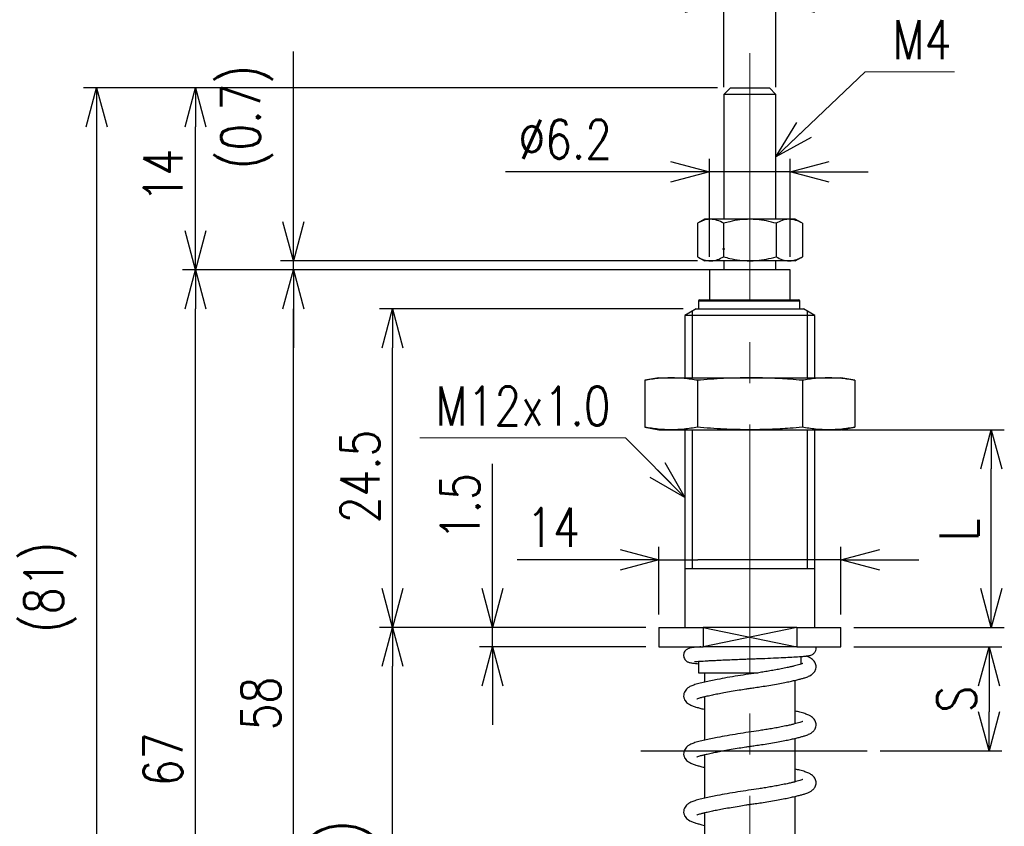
# Model space of a CAD drawing. Header units: millimetres. Extents: x 9 to 189, y 17 to 201.
# Tile 2 of 5: x 26 to 102, y 76 to 138. Entities that reach past the tile are written whole.
import ezdxf

# ---------------------------------------------------------------- set-up
doc = ezdxf.new("R2010")
doc.units = ezdxf.units.MM
doc.linetypes.add('CENTER2', pattern=[28.575, 19.05, -3.175, 3.175, -3.175])
doc.layers.get('Defpoints').update_dxf_attribs({"color": 8, "lineweight": 0})
doc.layers.add('02 Center', color=150, linetype='CENTER2', lineweight=15)
doc.styles.add('GT_Dimension', font='simplex.shx', dxfattribs={"width": 0.8, "bigfont": 'bigfont.shx'})
doc.styles.add('SLDTEXTSTYLE1', font='TXT', dxfattribs={"width": 0.7, "bigfont": 'bigfont'})
doc.styles.get("Standard").update_dxf_attribs({"font": 'ISOCP.SHX', "bigfont": 'EXTFONT.SHX'})
doc.dimstyles.new('GT_DIMSTYLE$0', dxfattribs={"dimscale": 0, "dimtxt": 3, "dimasz": 3, "dimexe": 1, "dimexo": 1, "dimgap": 1, "dimtad": 1, "dimdec": 3, "dimdsep": 46, "dimtxsty": 'GT_Dimension', "dimblk": 'OPEN30', "dimcen": -5, "dimclrd": 256, "dimclre": 256, "dimclrt": 256, "dimazin": 2, "dimtfac": 1, "dimtdec": 3, "dimtmove": 0, "dimatfit": 3, "dimldrblk": 'OPEN30', "dimfxl": 1, "dimtolj": 1, "dimtzin": 0, "dimlwd": -1, "dimlwe": -1, "dimarcsym": 0})
doc.dimstyles.new('SLDDIMSTYLE0', dxfattribs={"dimtxt": 0.18, "dimasz": 3, "dimexe": 0, "dimexo": 0.0625, "dimgap": 0, "dimtad": 0, "dimtih": 1, "dimtoh": 1, "dimdec": 0, "dimrnd": 1e-09, "dimzin": 0, "dimdsep": 46, "dimtxsty": 'STANDARD', "dimblk1": 'OPEN30', "dimblk2": 'OPEN30', "dimsah": 1, "dimcen": 0.09, "dimadec": 0, "dimazin": 0, "dimtfac": 3, "dimtdec": 0, "dimtofl": 0, "dimtmove": 0, "dimatfit": 3, "dimldrblk": 'OPEN30', "dimfxl": 1, "dimfrac": 2, "dimtolj": 1, "dimtzin": 0, "dimarcsym": 0})
doc.dimstyles.new('SLDDIMSTYLE1', dxfattribs={"dimtxt": 3, "dimasz": 3, "dimexe": 0, "dimexo": 0.0625, "dimgap": 0.75, "dimtad": 3, "dimrnd": 1e-09, "dimzin": 12, "dimdsep": 46, "dimtxsty": 'SLDTEXTSTYLE1', "dimblk1": 'OPEN30', "dimblk2": 'OPEN30', "dimsah": 1, "dimcen": 0.09, "dimadec": 0, "dimazin": 3, "dimtfac": 1, "dimtdec": 3, "dimtmove": 0, "dimatfit": 0, "dimldrblk": 'OPEN30', "dimfxl": 1, "dimfrac": 2, "dimtolj": 1, "dimtzin": 12, "dimarcsym": 0})

# ---------------------------------------------------------------- blocks, each defined once
blk = doc.blocks.new('_Open30')
at = {"color": 0, "linetype": 'ByBlock', "lineweight": -2}
for p, q in [((-1, 0.268), (0, 0)), ((0, 0), (-1, -0.268)), ((0, 0), (-1, 0))]:
    blk.add_line(p, q, dxfattribs=at)
blk = doc.blocks.new('*D7')
at = {"transparency": 16777216}
for p, q in [((46.815, 122.946), (46.815, 136.061)), ((77.934, 119.946), (45.815, 119.946)), ((46.815, 119.246), (46.815, 119.946)), ((77.465, 119.246), (45.815, 119.246)), ((46.815, 116.246), (46.815, 113.246))]:
    blk.add_line(p, q, dxfattribs=at)
at = {"layer": 'Defpoints', "color": 0, "transparency": 16777216}
for p in [(46.815, 119.946), (78.934, 119.946), (78.465, 119.246)]:
    blk.add_point(p, dxfattribs=at)
at = {"transparency": 16777216, "xscale": 3, "yscale": 3, "zscale": 3}
for p, rotation in [((46.815, 119.946), 270), ((46.815, 119.246), 90)]:
    blk.add_blockref('_Open30', p, dxfattribs=dict(at, rotation=rotation))
at = {"transparency": 16777216, "insert": (41.243, 131.004), "char_height": 3, "attachment_point": 2, "rotation": 90, "style": 'GT_Dimension'}
blk.add_mtext('\\A1;(0.7)', dxfattribs=at)
blk = doc.blocks.new('*D9')
at = {"transparency": 16777216}
for p, q in [((89.965, 90.246), (101.38, 90.246)), ((100.38, 87.246), (100.38, 85.246)), ((91.992, 82.246), (101.38, 82.246))]:
    blk.add_line(p, q, dxfattribs=at)
at = {"layer": 'Defpoints', "color": 0, "transparency": 16777216}
for p in [(88.965, 90.246), (90.992, 82.246), (100.38, 82.246)]:
    blk.add_point(p, dxfattribs=at)
at = {"transparency": 16777216, "xscale": 3, "yscale": 3, "zscale": 3}
for p, rotation in [((100.38, 90.246), 90), ((100.38, 82.246), 270)]:
    blk.add_blockref('_Open30', p, dxfattribs=dict(at, rotation=rotation))
at = {"transparency": 16777216, "insert": (96.38, 86.211), "char_height": 3, "attachment_point": 2, "rotation": 90, "style": 'GT_Dimension'}
blk.add_mtext('\\A1;S', dxfattribs=at)
blk = doc.blocks.new('*D12')
at = {"transparency": 16777216}
for p, q in [((73.965, 91.746), (53.442, 91.746)), ((54.442, 55.246), (54.442, 88.746)), ((74.965, 52.246), (53.442, 52.246))]:
    blk.add_line(p, q, dxfattribs=at)
at = {"layer": 'Defpoints', "color": 0, "transparency": 16777216}
for p in [(54.442, 91.746), (74.965, 91.746), (75.965, 52.246)]:
    blk.add_point(p, dxfattribs=at)
at = {"transparency": 16777216, "xscale": 3, "yscale": 3, "zscale": 3}
for p, rotation in [((54.442, 91.746), 90), ((54.442, 52.246), 270)]:
    blk.add_blockref('_Open30', p, dxfattribs=dict(at, rotation=rotation))
at = {"transparency": 16777216, "insert": (48.87, 71.846), "char_height": 3, "attachment_point": 2, "rotation": 90, "style": 'GT_Dimension'}
blk.add_mtext('\\A1;(39.5)', dxfattribs=at)
blk = doc.blocks.new('*D13')
at = {"transparency": 16777216}
for p, q in [((62.15, 94.746), (62.15, 104.318)), ((73.965, 91.746), (61.15, 91.746)), ((62.15, 90.246), (62.15, 91.746)), ((73.965, 90.246), (61.15, 90.246)), ((62.15, 87.246), (62.15, 84.246))]:
    blk.add_line(p, q, dxfattribs=at)
at = {"layer": 'Defpoints', "color": 0, "transparency": 16777216}
for p in [(62.15, 91.746), (74.965, 91.746), (74.965, 90.246)]:
    blk.add_point(p, dxfattribs=at)
at = {"transparency": 16777216, "xscale": 3, "yscale": 3, "zscale": 3}
for p, rotation in [((62.15, 91.746), 270), ((62.15, 90.246), 90)]:
    blk.add_blockref('_Open30', p, dxfattribs=dict(at, rotation=rotation))
at = {"transparency": 16777216, "insert": (58.15, 101.032), "char_height": 3, "attachment_point": 2, "rotation": 90, "style": 'GT_Dimension'}
blk.add_mtext('\\A1;1.5', dxfattribs=at)
blk = doc.blocks.new('*D14')
at = {"transparency": 16777216}
for p, q in [((76.831, 116.246), (53.442, 116.246)), ((54.442, 94.746), (54.442, 113.246)), ((73.965, 91.746), (53.442, 91.746))]:
    blk.add_line(p, q, dxfattribs=at)
at = {"layer": 'Defpoints', "color": 0, "transparency": 16777216}
for p in [(54.442, 116.246), (77.831, 116.246), (74.965, 91.746)]:
    blk.add_point(p, dxfattribs=at)
at = {"transparency": 16777216, "xscale": 3, "yscale": 3, "zscale": 3}
for p, rotation in [((54.442, 116.246), 90), ((54.442, 91.746), 270)]:
    blk.add_blockref('_Open30', p, dxfattribs=dict(at, rotation=rotation))
at = {"transparency": 16777216, "insert": (50.442, 103.355), "char_height": 3, "attachment_point": 2, "rotation": 90, "style": 'GT_Dimension'}
blk.add_mtext('\\A1;24.5', dxfattribs=at)
blk = doc.blocks.new('*D15')
at = {"transparency": 16777216}
for p, q in [((77.465, 119.246), (38.275, 119.246)), ((39.275, 55.246), (39.275, 116.246)), ((74.965, 52.246), (38.275, 52.246))]:
    blk.add_line(p, q, dxfattribs=at)
at = {"layer": 'Defpoints', "color": 0, "transparency": 16777216}
for p in [(39.275, 119.246), (78.465, 119.246), (75.965, 52.246)]:
    blk.add_point(p, dxfattribs=at)
at = {"transparency": 16777216, "xscale": 3, "yscale": 3, "zscale": 3}
for p, rotation in [((39.275, 119.246), 90), ((39.275, 52.246), 270)]:
    blk.add_blockref('_Open30', p, dxfattribs=dict(at, rotation=rotation))
at = {"transparency": 16777216, "insert": (35.275, 81.586), "char_height": 3, "attachment_point": 2, "rotation": 90, "style": 'GT_Dimension'}
blk.add_mtext('\\A1;67', dxfattribs=at)
blk = doc.blocks.new('*D16')
at = {"transparency": 16777216}
for p, q in [((74.965, 92.746), (74.965, 97.937)), ((88.965, 92.746), (88.965, 97.937)), ((74.965, 96.937), (64.043, 96.937)), ((71.965, 96.937), (68.965, 96.937)), ((74.965, 96.937), (77.965, 96.937)), ((85.965, 96.937), (77.965, 96.937)), ((88.965, 96.937), (85.965, 96.937)), ((91.965, 96.937), (94.965, 96.937))]:
    blk.add_line(p, q, dxfattribs=at)
at = {"layer": 'Defpoints', "color": 0, "transparency": 16777216}
for p in [(88.965, 96.937), (74.965, 91.746), (88.965, 91.746)]:
    blk.add_point(p, dxfattribs=at)
at = {"transparency": 16777216, "xscale": 3, "yscale": 3, "zscale": 3}
blk.add_blockref('_Open30', (74.965, 96.937), dxfattribs=at)
at = {"transparency": 16777216, "xscale": 3, "yscale": 3, "zscale": 3, "rotation": 180}
blk.add_blockref('_Open30', (88.965, 96.937), dxfattribs=at)
at = {"transparency": 16777216, "insert": (66.815, 100.937), "char_height": 3, "attachment_point": 2, "style": 'GT_Dimension'}
blk.add_mtext('\\A1;14', dxfattribs=at)
blk = doc.blocks.new('*D17')
at = {"transparency": 16777216}
for p, q in [((89.027, 106.946), (101.558, 106.946)), ((100.558, 94.746), (100.558, 103.946)), ((89.965, 91.746), (101.558, 91.746))]:
    blk.add_line(p, q, dxfattribs=at)
at = {"layer": 'Defpoints', "color": 0, "transparency": 16777216}
for p in [(88.027, 106.946), (100.558, 106.946), (88.965, 91.746)]:
    blk.add_point(p, dxfattribs=at)
at = {"transparency": 16777216, "xscale": 3, "yscale": 3, "zscale": 3}
for p, rotation in [((100.558, 106.946), 90), ((100.558, 91.746), 270)]:
    blk.add_blockref('_Open30', p, dxfattribs=dict(at, rotation=rotation))
at = {"transparency": 16777216, "insert": (96.558, 99.253), "char_height": 3, "attachment_point": 2, "rotation": 90, "style": 'GT_Dimension'}
blk.add_mtext('\\A1;L', dxfattribs=at)
blk = doc.blocks.new('*D18')
at = {"transparency": 16777216}
for p, q in [((79.465, 133.246), (38.275, 133.246)), ((39.275, 122.246), (39.275, 130.246)), ((77.865, 119.246), (38.275, 119.246))]:
    blk.add_line(p, q, dxfattribs=at)
at = {"layer": 'Defpoints', "color": 0, "transparency": 16777216}
for p in [(39.275, 133.246), (80.465, 133.246), (78.865, 119.246)]:
    blk.add_point(p, dxfattribs=at)
at = {"transparency": 16777216, "xscale": 3, "yscale": 3, "zscale": 3}
for p, rotation in [((39.275, 133.246), 90), ((39.275, 119.246), 270)]:
    blk.add_blockref('_Open30', p, dxfattribs=dict(at, rotation=rotation))
at = {"transparency": 16777216, "insert": (35.275, 126.503), "char_height": 3, "attachment_point": 2, "rotation": 90, "style": 'GT_Dimension'}
blk.add_mtext('\\A1;14', dxfattribs=at)
blk = doc.blocks.new('*D19')
at = {"transparency": 16777216}
for p, q in [((79.465, 133.246), (30.657, 133.246)), ((31.657, 130.246), (31.657, 55.246)), ((74.965, 52.246), (30.657, 52.246))]:
    blk.add_line(p, q, dxfattribs=at)
at = {"layer": 'Defpoints', "color": 0, "transparency": 16777216}
for p in [(80.465, 133.246), (31.657, 52.246), (75.965, 52.246)]:
    blk.add_point(p, dxfattribs=at)
at = {"transparency": 16777216, "xscale": 3, "yscale": 3, "zscale": 3}
for p, rotation in [((31.657, 133.246), 90), ((31.657, 52.246), 270)]:
    blk.add_blockref('_Open30', p, dxfattribs=dict(at, rotation=rotation))
at = {"transparency": 16777216, "insert": (26.086, 94.823), "char_height": 3, "attachment_point": 2, "rotation": 90, "style": 'GT_Dimension'}
blk.add_mtext('\\A1;(81)', dxfattribs=at)
blk = doc.blocks.new('*D20')
at = {"transparency": 16777216}
for p, q in [((82.965, 119.246), (45.815, 119.246)), ((46.815, 64.246), (46.815, 116.246)), ((80.965, 61.246), (45.815, 61.246))]:
    blk.add_line(p, q, dxfattribs=at)
at = {"layer": 'Defpoints', "color": 0, "transparency": 16777216}
for p in [(46.815, 119.246), (83.965, 119.246), (81.965, 61.246)]:
    blk.add_point(p, dxfattribs=at)
at = {"transparency": 16777216, "xscale": 3, "yscale": 3, "zscale": 3}
for p, rotation in [((46.815, 119.246), 90), ((46.815, 61.246), 270)]:
    blk.add_blockref('_Open30', p, dxfattribs=dict(at, rotation=rotation))
at = {"transparency": 16777216, "insert": (42.815, 85.885), "char_height": 3, "attachment_point": 2, "rotation": 90, "style": 'GT_Dimension'}
blk.add_mtext('\\A1;58', dxfattribs=at)
blk = doc.blocks.new('*D21')
at = {"color": 0, "lineweight": -2, "transparency": 16777216}
for p, q in [((76.965, 139.861), (73.965, 139.861)), ((79.965, 133.309), (79.965, 139.861)), ((79.965, 139.861), (83.965, 139.861)), ((83.965, 133.309), (83.965, 139.861)), ((86.965, 139.861), (89.965, 139.861))]:
    blk.add_line(p, q, dxfattribs=at)
at = {"layer": 'Defpoints', "color": 0, "transparency": 16777216}
for p in [(83.965, 139.861), (79.965, 133.246), (83.965, 133.246)]:
    blk.add_point(p, dxfattribs=at)
at = {"color": 0, "lineweight": -2, "transparency": 16777216, "xscale": 3, "yscale": 3, "zscale": 3}
blk.add_blockref('_Open30', (79.965, 139.861), dxfattribs=at)
at = {"color": 0, "lineweight": -2, "transparency": 16777216, "xscale": 3, "yscale": 3, "zscale": 3, "rotation": 180}
blk.add_blockref('_Open30', (83.965, 139.861), dxfattribs=at)
at = {"color": 0, "transparency": 16777216, "insert": (81.965, 143.611), "char_height": 3, "attachment_point": 2, "style": 'SLDTEXTSTYLE1'}
blk.add_mtext('\\A1;%%c4', dxfattribs=at)
blk = doc.blocks.new('*D31')
at = {"transparency": 16777216}
for p, q in [((78.865, 120.246), (78.865, 127.798)), ((85.065, 120.246), (85.065, 127.798)), ((75.865, 126.798), (63.149, 126.798)), ((85.065, 126.798), (78.865, 126.798)), ((88.065, 126.798), (91.065, 126.798))]:
    blk.add_line(p, q, dxfattribs=at)
at = {"layer": 'Defpoints', "color": 0, "transparency": 16777216}
for p in [(85.065, 126.798), (78.865, 119.246), (85.065, 119.246)]:
    blk.add_point(p, dxfattribs=at)
at = {"transparency": 16777216, "xscale": 3, "yscale": 3, "zscale": 3}
blk.add_blockref('_Open30', (78.865, 126.798), dxfattribs=at)
at = {"transparency": 16777216, "xscale": 3, "yscale": 3, "zscale": 3, "rotation": 180}
blk.add_blockref('_Open30', (85.065, 126.798), dxfattribs=at)
at = {"transparency": 16777216, "insert": (67.749, 129.298), "char_height": 3, "attachment_point": 5, "style": 'GT_Dimension'}
blk.add_mtext('\\A1;%%c6.2', dxfattribs=at)

msp = doc.modelspace()

# ---------------------------------------------------------------- linework, layer by layer
at = {"color": 0, "linetype": 'Continuous', "lineweight": 0}
for p, q in [((97.7158, 134.4981), (90.8519, 134.4981)), ((56.5471, 106.3259), (72.3791, 106.3259))]:
    msp.add_line(p, q, dxfattribs=at)
for p, q in [((80.4649, 133.2464), (79.9649, 132.7464)), ((79.9649, 132.7464), (79.9649, 123.1464)), ((83.9649, 132.7464), (79.9649, 132.7464)), ((80.4649, 133.2464), (83.4649, 133.2464)), ((83.9649, 132.7464), (83.4649, 133.2464)), ((83.9649, 123.1464), (83.9649, 132.7464)), ((78.4649, 123.1464), (77.9234, 122.8338)), ((77.9234, 122.8338), (77.9234, 120.259)), ((78.9338, 123.1464), (78.4649, 123.1464)), ((81.9649, 123.1464), (78.9338, 123.1464)), ((79.9441, 122.8338), (79.9441, 120.259)), ((84.996, 123.1464), (81.9649, 123.1464)), ((83.9856, 122.8338), (83.9856, 120.259)), ((85.4649, 123.1464), (84.996, 123.1464)), ((86.0063, 122.8338), (85.4649, 123.1464)), ((86.0063, 122.8338), (86.0063, 120.259)), ((80.0342, 120.8464), (79.8484, 120.8464)), ((77.9234, 120.259), (78.4649, 119.9464)), ((78.9338, 119.9464), (78.4649, 119.9464)), ((81.9649, 119.9464), (78.9338, 119.9464)), ((79.9649, 119.9464), (79.9649, 119.2464)), ((84.996, 119.9464), (81.9649, 119.9464)), ((83.9649, 119.2464), (83.9649, 119.9464)), ((85.4649, 119.9464), (84.996, 119.9464)), ((85.4649, 119.9464), (86.0063, 120.259)), ((78.8649, 119.2464), (78.8649, 116.9464)), ((85.0649, 119.2464), (78.8649, 119.2464)), ((85.0649, 116.9464), (85.0649, 119.2464)), ((78.0149, 116.8464), (78.0149, 116.2464)), ((85.8215, 116.8464), (78.0149, 116.8464)), ((78.1149, 116.9464), (85.7239, 116.9464)), ((85.8215, 116.2464), (85.8215, 116.8464)), ((85.8215, 116.8464), (85.8239, 116.8464)), ((85.8239, 116.2464), (85.8239, 116.8464)), ((77.8309, 116.2464), (76.9649, 115.7464)), ((77.5194, 116.0665), (77.5194, 110.9464)), ((77.8309, 116.2464), (81.9649, 116.2464)), ((81.9649, 116.2464), (86.0988, 116.2464)), ((86.9649, 115.7464), (86.0988, 116.2464)), ((86.4104, 110.9464), (86.4104, 116.0665)), ((76.9649, 115.7464), (76.9649, 110.9464)), ((81.9649, 115.7464), (76.9649, 115.7464)), ((86.9649, 115.7464), (81.9649, 115.7464)), ((86.9649, 110.9464), (86.9649, 115.7464)), ((74.9649, 110.9464), (73.882, 110.7555)), ((73.882, 110.7555), (73.882, 107.1374)), ((74.9649, 110.9464), (75.9027, 110.9464)), ((75.9027, 110.9464), (81.9649, 110.9464)), ((77.9234, 110.7555), (77.9234, 107.1374)), ((81.9649, 110.9464), (88.027, 110.9464)), ((86.0063, 110.7555), (86.0063, 107.1374)), ((88.027, 110.9464), (88.9649, 110.9464)), ((90.0478, 110.7555), (88.9649, 110.9464)), ((90.0478, 110.7555), (90.0478, 107.1374)), ((73.882, 107.1374), (74.9649, 106.9464)), ((74.9649, 106.9464), (75.9027, 106.9464)), ((75.9027, 106.9464), (81.9649, 106.9464)), ((76.9649, 106.9464), (76.9649, 91.7464)), ((77.5194, 106.9464), (77.5194, 96.2464)), ((81.9649, 106.9464), (88.027, 106.9464)), ((86.4104, 96.2464), (86.4104, 106.9464)), ((86.9649, 91.7464), (86.9649, 106.9464)), ((88.027, 106.9464), (88.9649, 106.9464)), ((88.9649, 106.9464), (90.0478, 107.1374)), ((86.9221, 96.2464), (76.9649, 96.2464)), ((86.9649, 96.2464), (86.9221, 96.2464)), ((74.9649, 91.7464), (74.9649, 90.2464)), ((74.9649, 91.7464), (78.3593, 91.7464)), ((78.3593, 91.7464), (78.3593, 90.2464)), ((85.5704, 91.7464), (78.3593, 91.7464)), ((85.5704, 91.7464), (78.3593, 90.2464)), ((78.3593, 91.7464), (85.5704, 90.2464)), ((85.5704, 91.7464), (85.5704, 90.2464)), ((85.5704, 91.7464), (88.9649, 91.7464)), ((88.9649, 90.2464), (88.9649, 91.7464)), ((74.9649, 90.2464), (78.3593, 90.2464)), ((78.0149, 90.2464), (78.0149, 90.2341)), ((85.5704, 90.2464), (78.3593, 90.2464)), ((85.5704, 90.2464), (88.9649, 90.2464)), ((85.9149, 88.9236), (85.9149, 89.5024)), ((78.0149, 89.1324), (78.0149, 88.2464)), ((78.0149, 88.2464), (82.5884, 88.2464)), ((78.4649, 88.2464), (78.4649, 87.5317)), ((85.4649, 84.3279), (85.4649, 87.6746)), ((78.4649, 86.4137), (78.4649, 83.0659)), ((85.4649, 79.8621), (85.4649, 83.2088)), ((78.4649, 81.9479), (78.4649, 78.6)), ((85.4649, 75.3962), (85.4649, 78.743)), ((78.4649, 77.4821), (78.4649, 74.1342))]:
    msp.add_line(p, q)
at = {"color": 1}
msp.add_line((73.5727, 82.2464), (90.9925, 82.2464), dxfattribs=at)
for centre, radius, start, end in [((78.1149, 116.8464), 0.1, 90, 180), ((85.7239, 116.8464), 0.1, 0, 90), ((85.7227, 116.8476), 0.0988, 359.322522, 89.306798)]:
    msp.add_arc(centre, radius, start, end)
for points, knots in [([(78.9338, 123.1464), (78.9098, 123.146), (78.7285, 123.1432), (78.3865, 123.0749), (78.0787, 122.9147), (77.9234, 122.8338)], [0, 0, 0, 0, 0.0700364, 0.5307567, 1, 1, 1, 1]), ([(79.9441, 122.8338), (79.7801, 122.9212), (79.4489, 123.0975), (79.1065, 123.13), (78.9338, 123.1464)], [0, 0, 0, 0, 0.4954583, 1, 1, 1, 1]), ([(81.9649, 123.1464), (81.7073, 123.1366), (81.1886, 123.1169), (80.5145, 122.9892), (80.1034, 122.8772), (79.9441, 122.8338)], [0, 0, 0, 0, 0.3765858, 0.7584843, 1, 1, 1, 1]), ([(83.9856, 122.8338), (83.7408, 122.8987), (83.2489, 123.0292), (82.5703, 123.1304), (82.1398, 123.1418), (81.9649, 123.1464)], [0, 0, 0, 0, 0.3704008, 0.7440749, 1, 1, 1, 1]), ([(84.996, 123.1464), (84.972, 123.146), (84.7907, 123.1432), (84.4487, 123.0749), (84.1409, 122.9147), (83.9856, 122.8338)], [0, 0, 0, 0, 0.0700364, 0.5307566, 1, 1, 1, 1]), ([(86.0063, 122.8338), (85.8422, 122.9212), (85.5111, 123.0975), (85.1687, 123.13), (84.996, 123.1464)], [0, 0, 0, 0, 0.4954582, 1, 1, 1, 1]), ([(77.9234, 120.259), (78.0875, 120.1716), (78.4187, 119.9953), (78.761, 119.9628), (78.9338, 119.9464)], [0, 0, 0, 0, 0.4954582, 1, 1, 1, 1]), ([(78.9338, 119.9464), (78.9577, 119.9468), (79.1391, 119.9496), (79.481, 120.0179), (79.7888, 120.1781), (79.9441, 120.259)], [0, 0, 0, 0, 0.0700364, 0.5307566, 1, 1, 1, 1]), ([(79.9441, 120.259), (80.1034, 120.2156), (80.5112, 120.1045), (81.1852, 119.9765), (81.7039, 119.9565), (81.9649, 119.9464)], [0, 0, 0, 0, 0.2415162, 0.6183953, 1, 1, 1, 1]), ([(81.9649, 119.9464), (82.1398, 119.951), (82.5678, 119.9624), (83.2465, 120.0632), (83.7384, 120.1935), (83.9856, 120.259)], [0, 0, 0, 0, 0.2559247, 0.6260194, 1, 1, 1, 1]), ([(83.9856, 120.259), (84.1497, 120.1716), (84.4809, 119.9953), (84.8232, 119.9628), (84.996, 119.9464)], [0, 0, 0, 0, 0.4954583, 1, 1, 1, 1]), ([(84.996, 119.9464), (85.0199, 119.9467), (85.0962, 119.9478), (85.2248, 119.9611), (85.3554, 119.9871), (85.5113, 120.0296), (85.6677, 120.087), (85.8497, 120.1716), (85.9541, 120.2299), (86.0063, 120.259)], [0, 0, 0, 0, 0.0699968, 0.2231033, 0.3765992, 0.4536943, 0.6830724, 0.8414322, 1, 1, 1, 1]), ([(75.9027, 110.9464), (75.5657, 110.9371), (74.8911, 110.9184), (74.2186, 110.8098), (73.882, 110.7555)], [0, 0, 0, 0, 0.4994745, 1, 1, 1, 1]), ([(77.9234, 110.7555), (77.5875, 110.8097), (76.915, 110.9184), (76.2403, 110.937), (75.9027, 110.9464)], [0, 0, 0, 0, 0.4995468, 1, 1, 1, 1]), ([(81.9649, 110.9464), (81.2909, 110.9371), (79.9417, 110.9184), (78.5966, 110.8098), (77.9234, 110.7555)], [0, 0, 0, 0, 0.4994745, 1, 1, 1, 1]), ([(86.0063, 110.7555), (85.6903, 110.7818), (84.8604, 110.8508), (83.5131, 110.9284), (82.4812, 110.9404), (81.9649, 110.9464)], [0, 0, 0, 0, 0.2350783, 0.6173061, 1, 1, 1, 1]), ([(88.027, 110.9464), (87.6901, 110.9371), (87.0154, 110.9184), (86.3429, 110.8098), (86.0063, 110.7555)], [0, 0, 0, 0, 0.4994745, 1, 1, 1, 1]), ([(90.0478, 110.7555), (89.7118, 110.8097), (89.0393, 110.9184), (88.3647, 110.937), (88.027, 110.9464)], [0, 0, 0, 0, 0.4995469, 1, 1, 1, 1]), ([(75.9027, 106.9464), (75.5657, 106.9557), (74.8911, 106.9744), (74.2186, 107.083), (73.882, 107.1374)], [0, 0, 0, 0, 0.4994745, 1, 1, 1, 1]), ([(77.9234, 107.1374), (77.5875, 107.0831), (76.915, 106.9745), (76.2403, 106.9558), (75.9027, 106.9464)], [0, 0, 0, 0, 0.4995468, 1, 1, 1, 1]), ([(81.9649, 106.9464), (81.2909, 106.9557), (79.9417, 106.9744), (78.5966, 107.083), (77.9234, 107.1374)], [0, 0, 0, 0, 0.4994745, 1, 1, 1, 1]), ([(86.0063, 107.1374), (85.6903, 107.1111), (84.8604, 107.042), (83.5131, 106.9644), (82.4812, 106.9524), (81.9649, 106.9464)], [0, 0, 0, 0, 0.2350783, 0.6173061, 1, 1, 1, 1]), ([(88.027, 106.9464), (87.6901, 106.9557), (87.0154, 106.9744), (86.3429, 107.083), (86.0063, 107.1374)], [0, 0, 0, 0, 0.4994745, 1, 1, 1, 1]), ([(90.0478, 107.1374), (89.7118, 107.0831), (89.0393, 106.9745), (88.3647, 106.9558), (88.027, 106.9464)], [0, 0, 0, 0, 0.4995469, 1, 1, 1, 1]), ([(78.1941, 90.2462), (78.1635, 90.2444), (78.0458, 90.2373), (77.8689, 90.224), (77.6571, 90.2043), (77.4697, 90.1795), (77.3204, 90.1491), (77.2178, 90.1153), (77.1215, 90.0648), (77.0081, 89.9744), (76.9156, 89.8444), (76.8691, 89.6959), (76.8612, 89.5548), (76.8863, 89.4124), (76.9478, 89.2872), (77.0319, 89.1878), (77.1174, 89.1196), (77.2103, 89.0692), (77.2916, 89.0413), (77.407, 89.0141), (77.5677, 88.9895), (77.7635, 88.9688), (77.934, 88.9562), (78.0149, 88.9502)], [0, 0, 0, 0, 0.0249737, 0.0961395, 0.1698529, 0.2461349, 0.3250245, 0.3922842, 0.4213754, 0.4431615, 0.4805347, 0.509686, 0.5295207, 0.5538623, 0.5874647, 0.6070169, 0.6279502, 0.6525565, 0.707576, 0.7725162, 0.8405873, 0.9243825, 1, 1, 1, 1]), ([(77.706, 89.1126), (77.7071, 89.1098), (77.7097, 89.1027), (77.8135, 89.1161), (78.0603, 89.1371), (78.4073, 89.1586), (78.8392, 89.1825), (79.2187, 89.2021), (79.6446, 89.2227), (80.1509, 89.2458), (80.7051, 89.2696), (81.2615, 89.292), (81.7329, 89.31), (82.164, 89.3257), (82.6217, 89.3417), (83.2482, 89.3656), (83.9835, 89.3964), (84.7343, 89.432), (85.3818, 89.4669), (85.8686, 89.4982), (86.2048, 89.5239), (86.4654, 89.5521), (86.677, 89.6018), (86.8236, 89.6814), (86.9091, 89.7521), (86.9824, 89.8421), (87.0521, 89.99), (87.0779, 90.1345), (87.0551, 90.2254), (87.0499, 90.2461)], [0, 0, 0, 0, 0.02169065, 0.05479683, 0.08835869, 0.15585011, 0.19127316, 0.22788282, 0.26547938, 0.30382717, 0.35244996, 0.39379051, 0.42777639, 0.4556411, 0.48775698, 0.52781986, 0.59457624, 0.65750472, 0.71861055, 0.78384898, 0.8291914, 0.87547249, 0.92281903, 0.94070862, 0.9558045, 0.96805671, 0.97817244, 0.99504264, 1, 1, 1, 1]), ([(77.8889, 86.2382), (77.8878, 86.2363), (77.882, 86.2261), (77.9513, 86.2659), (78.1148, 86.3231), (78.3529, 86.3885), (78.6826, 86.467), (79.069, 86.5519), (79.5082, 86.6409), (79.983, 86.7312), (80.5278, 86.8283), (81.0967, 86.9231), (81.5893, 87.0002), (82.0071, 87.063), (82.4099, 87.12), (82.8887, 87.1907), (83.4397, 87.2783), (84.0064, 87.3757), (84.5283, 87.4732), (84.9664, 87.5618), (85.3524, 87.6463), (85.682, 87.725), (85.9668, 87.8005), (86.1815, 87.8636), (86.3531, 87.9221), (86.5001, 87.9821), (86.6943, 88.0825), (86.8927, 88.2452), (87.0184, 88.4456), (87.0653, 88.6223), (87.0658, 88.8002), (87.0302, 88.9415), (86.9599, 89.0829), (86.8505, 89.2211), (86.6914, 89.3504), (86.5134, 89.4528), (86.3613, 89.51), (86.2914, 89.5362)], [0, 0, 0, 0, 0.0069693, 0.0370509, 0.0666689, 0.0990659, 0.1331623, 0.1728665, 0.2052392, 0.2396199, 0.2789734, 0.3190729, 0.352612, 0.3741529, 0.3990856, 0.429583, 0.4663101, 0.50744, 0.5457727, 0.5802861, 0.6107431, 0.6448933, 0.6739729, 0.7014076, 0.7212308, 0.7413059, 0.7667222, 0.7994011, 0.8288424, 0.8501428, 0.8643295, 0.8834795, 0.9001639, 0.9196864, 0.9435251, 0.9740699, 1, 1, 1, 1]), ([(86.0329, 88.9576), (86.0342, 88.9605), (86.0393, 88.9731), (85.971, 88.9388), (85.8191, 88.8918), (85.6212, 88.834), (85.3973, 88.7752), (85.1402, 88.7127), (84.8047, 88.6376), (84.4088, 88.5561), (83.9625, 88.4717), (83.5234, 88.3945), (83.089, 88.323), (82.5389, 88.2379), (81.8498, 88.1414), (81.0234, 88.0125), (80.2092, 87.8757), (79.5206, 87.7498), (78.9469, 87.6367), (78.4666, 87.5338), (78.0162, 87.4291), (77.6458, 87.3174), (77.3638, 87.1949), (77.17, 87.0711), (77.0254, 86.9325), (76.9152, 86.7631), (76.8563, 86.553), (76.8692, 86.3292), (76.9637, 86.1125), (77.098, 85.9594), (77.2498, 85.8442), (77.4314, 85.7465), (77.6678, 85.6547), (77.9516, 85.5708), (78.2253, 85.4979), (78.401, 85.4563), (78.4649, 85.4412)], [0, 0, 0, 0, 0.0084303, 0.0351834, 0.0623964, 0.0880695, 0.1104524, 0.1345937, 0.1597618, 0.1930635, 0.2224151, 0.2508356, 0.2775903, 0.3025942, 0.3495786, 0.3979595, 0.4475275, 0.4974585, 0.5324835, 0.5702468, 0.6103472, 0.6528142, 0.6902417, 0.7209036, 0.7409228, 0.760054, 0.7797848, 0.8006745, 0.8219841, 0.8429849, 0.8647047, 0.8909894, 0.922129, 0.9554499, 0.9837974, 1, 1, 1, 1]), ([(77.8889, 81.7724), (77.8878, 81.7705), (77.882, 81.7603), (77.9513, 81.8001), (78.1148, 81.8573), (78.3529, 81.9226), (78.6826, 82.0012), (79.069, 82.0861), (79.5082, 82.1751), (79.983, 82.2654), (80.5278, 82.3624), (81.0967, 82.4572), (81.5893, 82.5344), (82.0071, 82.5971), (82.4099, 82.6542), (82.8887, 82.7248), (83.4397, 82.8125), (84.0064, 82.9099), (84.5283, 83.0073), (84.9664, 83.096), (85.3524, 83.1805), (85.682, 83.2592), (85.9668, 83.3347), (86.1815, 83.3978), (86.3531, 83.4563), (86.5001, 83.5163), (86.6943, 83.6167), (86.8927, 83.7793), (87.0184, 83.9798), (87.0653, 84.1565), (87.0658, 84.3344), (87.0302, 84.4757), (86.9599, 84.6171), (86.8504, 84.7552), (86.692, 84.8848), (86.4858, 84.9995), (86.1991, 85.1136), (85.8475, 85.2127), (85.5831, 85.2717), (85.4649, 85.2981)], [0, 0, 0, 0, 0.0064072, 0.0340625, 0.0612917, 0.0910758, 0.1224222, 0.158924, 0.1886857, 0.2202935, 0.2564729, 0.2933382, 0.3241723, 0.3439758, 0.3668976, 0.3949352, 0.4287001, 0.4665127, 0.5017537, 0.5334835, 0.5614839, 0.5928797, 0.619614, 0.6448359, 0.6630603, 0.6815162, 0.7048826, 0.7349258, 0.7619926, 0.781575, 0.7946174, 0.8122229, 0.8275616, 0.8455096, 0.8674256, 0.8955068, 0.9294074, 0.9684437, 1, 1, 1, 1]), ([(86.0329, 84.4917), (86.0342, 84.4947), (86.0393, 84.5072), (85.971, 84.4729), (85.8191, 84.426), (85.6212, 84.3681), (85.3973, 84.3094), (85.1402, 84.2469), (84.8047, 84.1717), (84.4088, 84.0903), (83.9625, 84.0059), (83.5234, 83.9286), (83.089, 83.8572), (82.5389, 83.7721), (81.8498, 83.6756), (81.0234, 83.5466), (80.2092, 83.4099), (79.5206, 83.284), (78.9469, 83.1709), (78.4666, 83.068), (78.0162, 82.9633), (77.6458, 82.8516), (77.3638, 82.729), (77.17, 82.6053), (77.0254, 82.4666), (76.9152, 82.2973), (76.8563, 82.0872), (76.8692, 81.8633), (76.9637, 81.6467), (77.098, 81.4935), (77.2498, 81.3784), (77.4314, 81.2806), (77.6678, 81.1888), (77.9516, 81.105), (78.2253, 81.032), (78.401, 80.9905), (78.4649, 80.9754)], [0, 0, 0, 0, 0.0084303, 0.0351834, 0.0623964, 0.0880695, 0.1104524, 0.1345937, 0.1597618, 0.1930635, 0.2224151, 0.2508356, 0.2775903, 0.3025942, 0.3495786, 0.3979595, 0.4475275, 0.4974585, 0.5324835, 0.5702468, 0.6103472, 0.6528142, 0.6902418, 0.7209036, 0.7409227, 0.760054, 0.7797848, 0.8006745, 0.8219841, 0.8429849, 0.8647047, 0.8909894, 0.922129, 0.95545, 0.9837974, 1, 1, 1, 1]), ([(77.8889, 77.3066), (77.8878, 77.3046), (77.882, 77.2945), (77.9513, 77.3343), (78.1148, 77.3914), (78.3529, 77.4568), (78.6826, 77.5353), (79.069, 77.6202), (79.5082, 77.7092), (79.983, 77.7995), (80.5278, 77.8966), (81.0967, 77.9914), (81.5893, 78.0686), (82.0071, 78.1313), (82.4099, 78.1884), (82.8887, 78.259), (83.4397, 78.3466), (84.0064, 78.444), (84.5283, 78.5415), (84.9664, 78.6301), (85.3524, 78.7146), (85.682, 78.7934), (85.9668, 78.8689), (86.1815, 78.932), (86.3531, 78.9905), (86.5001, 79.0505), (86.6943, 79.1508), (86.8927, 79.3135), (87.0184, 79.514), (87.0653, 79.6907), (87.0658, 79.8686), (87.0302, 80.0098), (86.9599, 80.1512), (86.8504, 80.2894), (86.692, 80.419), (86.4858, 80.5337), (86.1991, 80.6477), (85.8475, 80.7469), (85.5831, 80.8059), (85.4649, 80.8323)], [0, 0, 0, 0, 0.0064072, 0.0340625, 0.0612917, 0.0910758, 0.1224222, 0.158924, 0.1886857, 0.2202935, 0.2564729, 0.2933382, 0.3241723, 0.3439758, 0.3668976, 0.3949352, 0.4287001, 0.4665127, 0.5017537, 0.5334835, 0.5614839, 0.5928797, 0.619614, 0.6448359, 0.6630603, 0.6815162, 0.7048826, 0.7349258, 0.7619926, 0.781575, 0.7946174, 0.812223, 0.8275616, 0.8455096, 0.8674256, 0.8955068, 0.9294074, 0.9684437, 1, 1, 1, 1]), ([(86.0329, 80.0259), (86.0342, 80.0289), (86.0393, 80.0414), (85.971, 80.0071), (85.8191, 79.9602), (85.6212, 79.9023), (85.3973, 79.8436), (85.1402, 79.7811), (84.8047, 79.7059), (84.4088, 79.6245), (83.9625, 79.5401), (83.5234, 79.4628), (83.089, 79.3914), (82.5389, 79.3062), (81.8498, 79.2097), (81.0234, 79.0808), (80.2092, 78.9441), (79.5206, 78.8181), (78.9469, 78.705), (78.4666, 78.6021), (78.0162, 78.4975), (77.6458, 78.3857), (77.3638, 78.2632), (77.17, 78.1395), (77.0254, 78.0008), (76.9152, 77.8314), (76.8563, 77.6213), (76.8692, 77.3975), (76.9637, 77.1808), (77.098, 77.0277), (77.2498, 76.9125), (77.4314, 76.8148), (77.6678, 76.723), (77.9516, 76.6392), (78.2253, 76.5662), (78.401, 76.5246), (78.4649, 76.5095)], [0, 0, 0, 0, 0.0084303, 0.0351834, 0.0623964, 0.0880695, 0.1104524, 0.1345937, 0.1597618, 0.1930635, 0.2224151, 0.2508356, 0.2775903, 0.3025942, 0.3495786, 0.3979595, 0.4475275, 0.4974585, 0.5324835, 0.5702468, 0.6103472, 0.6528142, 0.6902418, 0.7209036, 0.7409227, 0.760054, 0.7797848, 0.8006745, 0.8219841, 0.8429849, 0.8647047, 0.8909894, 0.922129, 0.95545, 0.9837974, 1, 1, 1, 1])]:
    msp.add_open_spline(points, degree=3, knots=knots)
at = {"layer": '02 Center'}
msp.add_line((81.9649, 135.9248), (81.9649, 50.2464), dxfattribs=at)

# ---------------------------------------------------------------- texts
at = {"color": 0, "linetype": 'Continuous', "lineweight": 0, "insert": (92.9545, 138.4674), "char_height": 3, "attachment_point": 1, "style": 'GT_Dimension'}
msp.add_mtext('M4', dxfattribs=at)
at = {"insert": (57.7621, 110.2767), "char_height": 3, "attachment_point": 1, "style": 'GT_Dimension'}
msp.add_mtext('M12x1.0', dxfattribs=at)

# ---------------------------------------------------------------- dimensions: what is measured, and where the dimension line sits
dim = msp.add_linear_dim(base=(83.9649, 139.8606), p1=(79.9649, 133.2464), p2=(83.9649, 133.2464), text='%%c<>', dimstyle='SLDDIMSTYLE1')
dim.commit()
dim.dimension.update_dxf_attribs({"geometry": '*D21', "text_midpoint": (81.9649, 139.8606), "dimtype": 160})
for base, p1, p2, text, picture, middle in [((46.8146, 119.9464), (78.4649, 119.2464), (78.9338, 119.9464), '(<>)', '*D7', (46.8146, 131.0035)), ((31.657, 52.2464), (80.4649, 133.2464), (75.9649, 52.2464), '(<>)', '*D19', (31.657, 94.8228)), ((100.5579, 106.9464), (88.9649, 91.7464), (88.027, 106.9464), 'L', '*D17', (100.5579, 99.2532)), ((54.4418, 91.7464), (75.9649, 52.2464), (74.9649, 91.7464), '(<>)', '*D12', (54.4418, 71.8461)), ((100.3803, 82.2464), (88.9649, 90.2464), (90.9925, 82.2464), 'S', '*D9', (100.3803, 86.2113))]:
    dim = msp.add_linear_dim(base=base, p1=p1, p2=p2, angle=90, text=text, dimstyle='GT_DIMSTYLE$0', override={"dimscale": 1})
    dim.commit()
    dim.dimension.update_dxf_attribs({"geometry": picture, "text_midpoint": middle, "dimtype": 160})
for base, p1, p2, picture, middle in [((39.2748, 133.2464), (78.8649, 119.2464), (80.4649, 133.2464), '*D18', (39.2748, 126.5029)), ((39.2748, 119.2464), (75.9649, 52.2464), (78.4649, 119.2464), '*D15', (39.2748, 81.5857)), ((46.8146, 119.2464), (81.9649, 61.2464), (83.9649, 119.2464), '*D20', (46.8146, 85.8848)), ((54.4418, 116.2464), (74.9649, 91.7464), (77.8309, 116.2464), '*D14', (54.4418, 103.3555)), ((62.1499, 91.7464), (74.9649, 90.2464), (74.9649, 91.7464), '*D13', (62.1499, 101.0321))]:
    dim = msp.add_linear_dim(base=base, p1=p1, p2=p2, angle=90, dimstyle='GT_DIMSTYLE$0', override={"dimscale": 1})
    dim.commit()
    dim.dimension.update_dxf_attribs({"geometry": picture, "text_midpoint": middle, "dimtype": 160})
dim = msp.add_linear_dim(base=(85.0649, 126.7982), p1=(78.8649, 119.2464), p2=(85.0649, 119.2464), text='%%c<>', dimstyle='GT_DIMSTYLE$0', override={"dimscale": 1})
dim.commit()
dim.dimension.update_dxf_attribs({"geometry": '*D31', "text_midpoint": (67.7487, 126.7982), "dimtype": 160})
dim = msp.add_linear_dim(base=(88.9649, 96.9366), p1=(74.9649, 91.7464), p2=(88.9649, 91.7464), dimstyle='GT_DIMSTYLE$0', override={"dimscale": 1})
dim.commit()
dim.dimension.update_dxf_attribs({"geometry": '*D16', "text_midpoint": (66.8149, 96.9366), "dimtype": 160})

# ---------------------------------------------------------------- leaders
for points in [[(83.9649, 127.9464), (90.8519, 134.4981)], [(76.9649, 101.7326), (72.3791, 106.3259)]]:
    msp.add_leader(points, dimstyle='SLDDIMSTYLE0')

doc.saveas('drawing.dxf')
